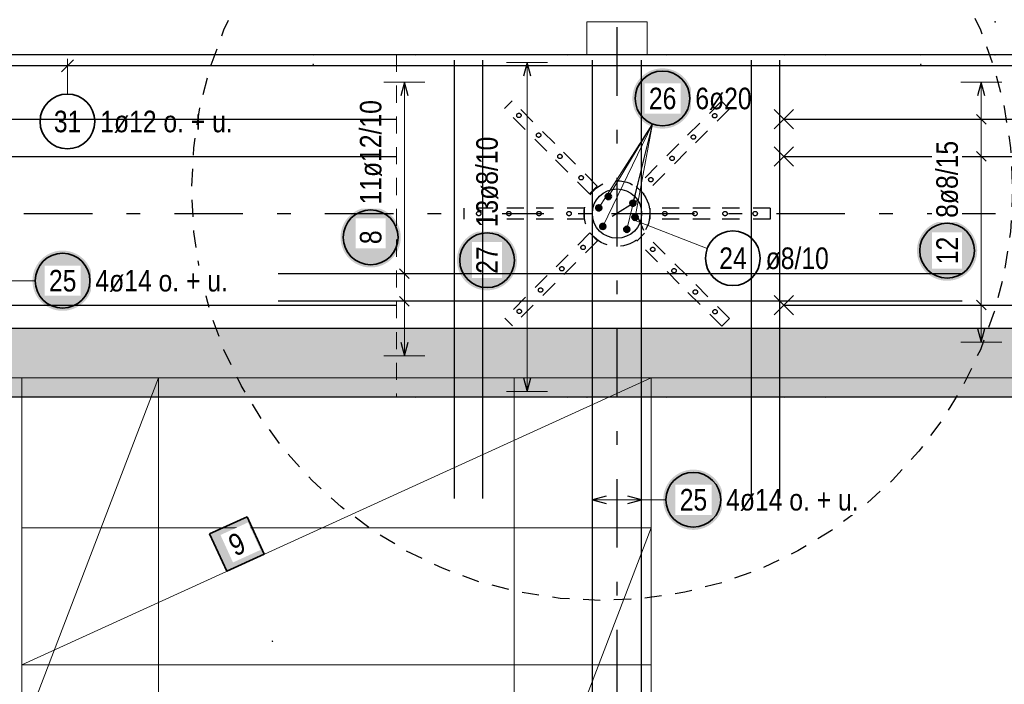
# Model space of a CAD drawing. Header units: millimetres. Extents: x -4 to 113, y -17 to 52.
# Tile 36 of 91: x 22.24 to 29.44, y 31.45 to 36.31. Entities that reach past the tile are written whole.
import ezdxf

# ---------------------------------------------------------------- set-up
doc = ezdxf.new("R2010")
doc.units = ezdxf.units.MM
doc.linetypes.add('DASHDOTX2', pattern=[2, 1, -0.5, 0, -0.5])
doc.linetypes.add('HIDDEN', pattern=[0.375, 0.25, -0.125])
for name, color, linetype, lineweight in [('Achsen', 7, 'Continuous', 20), ('Mattenbewehrung', 7, 'Continuous', 20), ('Schraffuren', 7, 'Continuous', 20), ('Stabstahl', 7, 'Continuous', 20)]:
    doc.layers.add(name, color=color, linetype=linetype, lineweight=lineweight)
doc.styles.add('Arial Narrow', font='ARIALN.TTF')

msp = doc.modelspace()

# ---------------------------------------------------------------- hatches: boundary and pattern name
at = {"lineweight": 25, "true_color": 0xffffff}
for points in [[(25.027095, 34.716587), (25.026961, 34.724265), (25.026559, 34.731934), (25.025889, 34.739584), (25.024954, 34.747205), (25.023752, 34.75479), (25.022287, 34.762328), (25.02056, 34.76981), (25.018572, 34.777228), (25.016327, 34.784571), (25.013827, 34.791832), (25.011075, 34.799001), (25.008075, 34.806069), (25.004829, 34.813029), (25.001343, 34.819871), (24.99762, 34.826587), (24.993665, 34.83317), (24.989483, 34.83961), (24.985078, 34.8459), (24.980457, 34.852033), (24.975624, 34.858001), (24.970586, 34.863796), (24.965349, 34.869412), (24.959919, 34.874842), (24.954303, 34.880079), (24.948508, 34.885117), (24.94254, 34.88995), (24.936407, 34.894571), (24.930117, 34.898976), (24.923677, 34.903158), (24.917095, 34.907113), (24.910378, 34.910836), (24.903536, 34.914322), (24.896577, 34.917567), (24.889508, 34.920568), (24.882339, 34.92332), (24.875078, 34.92582), (24.867735, 34.928065), (24.860317, 34.930052), (24.852835, 34.93178), (24.845297, 34.933245), (24.837713, 34.934446), (24.830091, 34.935382), (24.822441, 34.936051), (24.814772, 34.936453), (24.807095, 34.936587), (24.799417, 34.936453), (24.791748, 34.936051), (24.784098, 34.935382), (24.776477, 34.934446), (24.768892, 34.933245), (24.761354, 34.93178), (24.753872, 34.930052), (24.746454, 34.928065), (24.739111, 34.92582), (24.73185, 34.92332), (24.724681, 34.920568), (24.717613, 34.917567), (24.710653, 34.914322), (24.703811, 34.910836), (24.697095, 34.907113), (24.690512, 34.903158), (24.684072, 34.898976), (24.677782, 34.894571), (24.671649, 34.88995), (24.665681, 34.885117), (24.659886, 34.880079), (24.65427, 34.874842), (24.64884, 34.869412), (24.643603, 34.863796), (24.638565, 34.858001), (24.633732, 34.852033), (24.629111, 34.8459), (24.624706, 34.83961), (24.620524, 34.83317), (24.616569, 34.826587), (24.612846, 34.819871), (24.60936, 34.813029), (24.606115, 34.806069), (24.603114, 34.799001), (24.600362, 34.791832), (24.597862, 34.784571), (24.595617, 34.777228), (24.59363, 34.76981), (24.591902, 34.762328), (24.590437, 34.75479), (24.589236, 34.747205), (24.5883, 34.739584), (24.587631, 34.731934), (24.587229, 34.724265), (24.587095, 34.716587), (24.587229, 34.708909), (24.587631, 34.701241), (24.5883, 34.693591), (24.589236, 34.685969), (24.590437, 34.678385), (24.591902, 34.670847), (24.59363, 34.663364), (24.595617, 34.655947), (24.597862, 34.648604), (24.600362, 34.641343), (24.603114, 34.634174), (24.606115, 34.627105), (24.60936, 34.620146), (24.612846, 34.613304), (24.616569, 34.606587), (24.620524, 34.600005), (24.624706, 34.593565), (24.629111, 34.587275), (24.633732, 34.581142), (24.638565, 34.575174), (24.643603, 34.569379), (24.64884, 34.563762), (24.65427, 34.558333), (24.659886, 34.553095), (24.665681, 34.548058), (24.671649, 34.543225), (24.677782, 34.538604), (24.684072, 34.534199), (24.690512, 34.530017), (24.697095, 34.526062), (24.703811, 34.522339), (24.710653, 34.518853), (24.717613, 34.515607), (24.724681, 34.512607), (24.73185, 34.509855), (24.739111, 34.507355), (24.746454, 34.50511), (24.753872, 34.503122), (24.761354, 34.501395), (24.768892, 34.49993), (24.776477, 34.498728), (24.784098, 34.497792), (24.791748, 34.497123), (24.799417, 34.496721), (24.807095, 34.496587), (24.814772, 34.496721), (24.822441, 34.497123), (24.830091, 34.497792), (24.837713, 34.498728), (24.845297, 34.49993), (24.852835, 34.501395), (24.860317, 34.503122), (24.867735, 34.50511), (24.875078, 34.507355), (24.882339, 34.509855), (24.889508, 34.512607), (24.896577, 34.515607), (24.903536, 34.518853), (24.910378, 34.522339), (24.917095, 34.526062), (24.923677, 34.530017), (24.930117, 34.534199), (24.936407, 34.538604), (24.94254, 34.543225), (24.948508, 34.548058), (24.954303, 34.553095), (24.959919, 34.558333), (24.965349, 34.563762), (24.970586, 34.569379), (24.975624, 34.575174), (24.980457, 34.581142), (24.985078, 34.587275), (24.989483, 34.593565), (24.993665, 34.600005), (24.99762, 34.606587), (25.001343, 34.613304), (25.004829, 34.620146), (25.008075, 34.627105), (25.011075, 34.634174), (25.013827, 34.641343), (25.016327, 34.648604), (25.018572, 34.655947), (25.02056, 34.663364), (25.022287, 34.670847), (25.023752, 34.678385), (25.024954, 34.685969), (25.025889, 34.693591), (25.026559, 34.701241)], [(29.240034, 34.619424), (29.2399, 34.627102), (29.239498, 34.63477), (29.238829, 34.64242), (29.237893, 34.650042), (29.236692, 34.657627), (29.235227, 34.665164), (29.233499, 34.672647), (29.231512, 34.680064), (29.229266, 34.687408), (29.226766, 34.694668), (29.224014, 34.701837), (29.221014, 34.708906), (29.217769, 34.715866), (29.214283, 34.722708), (29.21056, 34.729424), (29.206605, 34.736006), (29.202422, 34.742446), (29.198018, 34.748737), (29.193396, 34.754869), (29.188564, 34.760837), (29.183526, 34.766633), (29.178289, 34.772249), (29.172859, 34.777679), (29.167243, 34.782916), (29.161447, 34.787954), (29.15548, 34.792786), (29.149347, 34.797408), (29.143056, 34.801812), (29.136616, 34.805994), (29.130034, 34.809949), (29.123318, 34.813672), (29.116476, 34.817159), (29.109516, 34.820404), (29.102448, 34.823404), (29.095278, 34.826156), (29.088018, 34.828656), (29.080674, 34.830901), (29.073257, 34.832889), (29.065775, 34.834616), (29.058237, 34.836082), (29.050652, 34.837283), (29.04303, 34.838219), (29.03538, 34.838888), (29.027712, 34.83929), (29.020034, 34.839424), (29.012356, 34.83929), (29.004688, 34.838888), (28.997038, 34.838219), (28.989416, 34.837283), (28.981831, 34.836082), (28.974293, 34.834616), (28.966811, 34.832889), (28.959394, 34.830901), (28.95205, 34.828656), (28.94479, 34.826156), (28.937621, 34.823404), (28.930552, 34.820404), (28.923592, 34.817159), (28.91675, 34.813672), (28.910034, 34.809949), (28.903452, 34.805994), (28.897012, 34.801812), (28.890721, 34.797408), (28.884589, 34.792786), (28.878621, 34.787954), (28.872825, 34.782916), (28.867209, 34.777679), (28.861779, 34.772249), (28.856542, 34.766633), (28.851504, 34.760837), (28.846672, 34.754869), (28.84205, 34.748737), (28.837646, 34.742446), (28.833463, 34.736006), (28.829508, 34.729424), (28.825786, 34.722708), (28.822299, 34.715866), (28.819054, 34.708906), (28.816054, 34.701837), (28.813302, 34.694668), (28.810802, 34.687408), (28.808556, 34.680064), (28.806569, 34.672647), (28.804842, 34.665164), (28.803376, 34.657627), (28.802175, 34.650042), (28.801239, 34.64242), (28.80057, 34.63477), (28.800168, 34.627102), (28.800034, 34.619424), (28.800168, 34.611746), (28.80057, 34.604077), (28.801239, 34.596428), (28.802175, 34.588806), (28.803376, 34.581221), (28.804842, 34.573683), (28.806569, 34.566201), (28.808556, 34.558784), (28.810802, 34.55144), (28.813302, 34.544179), (28.816054, 34.53701), (28.819054, 34.529942), (28.822299, 34.522982), (28.825786, 34.51614), (28.829508, 34.509424), (28.833463, 34.502842), (28.837646, 34.496401), (28.84205, 34.490111), (28.846672, 34.483978), (28.851504, 34.478011), (28.856542, 34.472215), (28.861779, 34.466599), (28.867209, 34.461169), (28.872825, 34.455932), (28.878621, 34.450894), (28.884589, 34.446062), (28.890721, 34.44144), (28.897012, 34.437036), (28.903452, 34.432853), (28.910034, 34.428898), (28.91675, 34.425175), (28.923592, 34.421689), (28.930552, 34.418444), (28.937621, 34.415443), (28.94479, 34.412692), (28.95205, 34.410191), (28.959394, 34.407946), (28.966811, 34.405959), (28.974293, 34.404231), (28.981831, 34.402766), (28.989416, 34.401565), (28.997038, 34.400629), (29.004688, 34.39996), (29.012356, 34.399558), (29.020034, 34.399424), (29.027712, 34.399558), (29.03538, 34.39996), (29.04303, 34.400629), (29.050652, 34.401565), (29.058237, 34.402766), (29.065775, 34.404231), (29.073257, 34.405959), (29.080674, 34.407946), (29.088018, 34.410191), (29.095278, 34.412692), (29.102448, 34.415443), (29.109516, 34.418444), (29.116476, 34.421689), (29.123318, 34.425175), (29.130034, 34.428898), (29.136616, 34.432853), (29.143056, 34.437036), (29.149347, 34.44144), (29.15548, 34.446062), (29.161447, 34.450894), (29.167243, 34.455932), (29.172859, 34.461169), (29.178289, 34.466599), (29.183526, 34.472215), (29.188564, 34.478011), (29.193396, 34.483978), (29.198018, 34.490111), (29.202422, 34.496401), (29.206605, 34.502842), (29.21056, 34.509424), (29.214283, 34.51614), (29.217769, 34.522982), (29.221014, 34.529942), (29.224014, 34.53701), (29.226766, 34.544179), (29.229266, 34.55144), (29.231512, 34.558784), (29.233499, 34.566201), (29.235227, 34.573683), (29.236692, 34.581221), (29.237893, 34.588806), (29.238829, 34.596428), (29.239498, 34.604077)]]:
    msp.add_hatch(color=7, dxfattribs=at).paths.add_polyline_path(points)
at = {"layer": 'Mattenbewehrung', "lineweight": 35, "true_color": 0xffffff}
msp.add_hatch(color=7, dxfattribs=at).paths.add_polyline_path([(23.903351, 32.674546), (23.630344, 32.550178), (23.754712, 32.277171), (24.027719, 32.401539)])
at = {"layer": 'Schraffuren', "lineweight": 13, "true_color": 0xd7ffd7}
msp.add_hatch(color=254, dxfattribs=at).paths.add_polyline_path([(42.156532, 34.050195), (42.156532, 33.550196), (10.366532, 33.550196), (9.866532, 34.050196)])
at = {"layer": 'Stabstahl', "lineweight": 50, "true_color": 0xffffff}
msp.add_hatch(color=7, dxfattribs=at).paths.add_polyline_path([(27.160088, 35.730936), (27.159954, 35.738613), (27.159552, 35.746282), (27.158883, 35.753932), (27.157947, 35.761554), (27.156746, 35.769138), (27.155281, 35.776676), (27.153553, 35.784158), (27.151566, 35.791576), (27.149321, 35.798919), (27.14682, 35.80618), (27.144069, 35.813349), (27.141068, 35.820418), (27.137823, 35.827377), (27.134337, 35.834219), (27.130614, 35.840936), (27.126659, 35.847518), (27.122476, 35.853958), (27.118072, 35.860248), (27.11345, 35.866381), (27.108618, 35.872349), (27.10358, 35.878144), (27.098343, 35.88376), (27.092913, 35.88919), (27.087297, 35.894427), (27.081501, 35.899465), (27.075534, 35.904298), (27.069401, 35.908919), (27.063111, 35.913324), (27.05667, 35.917506), (27.050088, 35.921461), (27.043372, 35.925184), (27.03653, 35.92867), (27.02957, 35.931916), (27.022502, 35.934916), (27.015333, 35.937668), (27.008072, 35.940168), (27.000728, 35.942413), (26.993311, 35.944401), (26.985829, 35.946128), (26.978291, 35.947593), (26.970706, 35.948795), (26.963084, 35.94973), (26.955435, 35.9504), (26.947766, 35.950802), (26.940088, 35.950936), (26.93241, 35.950802), (26.924742, 35.9504), (26.917092, 35.94973), (26.90947, 35.948795), (26.901886, 35.947593), (26.894348, 35.946128), (26.886865, 35.944401), (26.879448, 35.942413), (26.872104, 35.940168), (26.864844, 35.937668), (26.857675, 35.934916), (26.850606, 35.931916), (26.843646, 35.92867), (26.836804, 35.925184), (26.830088, 35.921461), (26.823506, 35.917506), (26.817066, 35.913324), (26.810775, 35.908919), (26.804643, 35.904298), (26.798675, 35.899465), (26.792879, 35.894427), (26.787263, 35.88919), (26.781833, 35.88376), (26.776596, 35.878144), (26.771558, 35.872349), (26.766726, 35.866381), (26.762104, 35.860248), (26.7577, 35.853958), (26.753518, 35.847518), (26.749563, 35.840936), (26.74584, 35.834219), (26.742353, 35.827377), (26.739108, 35.820418), (26.736108, 35.813349), (26.733356, 35.80618), (26.730856, 35.798919), (26.728611, 35.791576), (26.726623, 35.784158), (26.724896, 35.776676), (26.72343, 35.769138), (26.722229, 35.761554), (26.721293, 35.753932), (26.720624, 35.746282), (26.720222, 35.738613), (26.720088, 35.730936), (26.720222, 35.723258), (26.720624, 35.715589), (26.721293, 35.707939), (26.722229, 35.700318), (26.72343, 35.692733), (26.724896, 35.685195), (26.726623, 35.677713), (26.728611, 35.670295), (26.730856, 35.662952), (26.733356, 35.655691), (26.736108, 35.648522), (26.739108, 35.641454), (26.742353, 35.634494), (26.74584, 35.627652), (26.749563, 35.620936), (26.753518, 35.614353), (26.7577, 35.607913), (26.762104, 35.601623), (26.766726, 35.59549), (26.771558, 35.589522), (26.776596, 35.583727), (26.781833, 35.578111), (26.787263, 35.572681), (26.792879, 35.567444), (26.798675, 35.562406), (26.804643, 35.557573), (26.810775, 35.552952), (26.817066, 35.548547), (26.823506, 35.544365), (26.830088, 35.54041), (26.836804, 35.536687), (26.843646, 35.533201), (26.850606, 35.529956), (26.857675, 35.526955), (26.864844, 35.524203), (26.872104, 35.521703), (26.879448, 35.519458), (26.886865, 35.517471), (26.894348, 35.515743), (26.901886, 35.514278), (26.90947, 35.513077), (26.917092, 35.512141), (26.924742, 35.511471), (26.93241, 35.51107), (26.940088, 35.510936), (26.947766, 35.51107), (26.955435, 35.511471), (26.963084, 35.512141), (26.970706, 35.513077), (26.978291, 35.514278), (26.985829, 35.515743), (26.993311, 35.517471), (27.000728, 35.519458), (27.008072, 35.521703), (27.015333, 35.524203), (27.022502, 35.526955), (27.02957, 35.529956), (27.03653, 35.533201), (27.043372, 35.536687), (27.050088, 35.54041), (27.05667, 35.544365), (27.063111, 35.548547), (27.069401, 35.552952), (27.075534, 35.557573), (27.081501, 35.562406), (27.087297, 35.567444), (27.092913, 35.572681), (27.098343, 35.578111), (27.10358, 35.583727), (27.108618, 35.589522), (27.11345, 35.59549), (27.118072, 35.601623), (27.122476, 35.607913), (27.126659, 35.614353), (27.130614, 35.620936), (27.134337, 35.627652), (27.137823, 35.634494), (27.141068, 35.641454), (27.144069, 35.648522), (27.14682, 35.655691), (27.149321, 35.662952), (27.151566, 35.670295), (27.153553, 35.677713), (27.155281, 35.685195), (27.156746, 35.692733), (27.157947, 35.700318), (27.158883, 35.707939), (27.159552, 35.715589)])
at = {"layer": 'Stabstahl', "lineweight": 25, "true_color": 0xffffff}
for points in [[(25.877658, 34.549753), (25.877524, 34.557431), (25.877122, 34.5651), (25.876453, 34.57275), (25.875517, 34.580372), (25.874315, 34.587956), (25.87285, 34.595494), (25.871123, 34.602976), (25.869135, 34.610394), (25.86689, 34.617737), (25.86439, 34.624998), (25.861638, 34.632167), (25.858638, 34.639236), (25.855392, 34.646195), (25.851906, 34.653037), (25.848183, 34.659753), (25.844228, 34.666336), (25.840046, 34.672776), (25.835641, 34.679066), (25.83102, 34.685199), (25.826188, 34.691167), (25.82115, 34.696962), (25.815913, 34.702578), (25.810483, 34.708008), (25.804866, 34.713245), (25.799071, 34.718283), (25.793103, 34.723116), (25.786971, 34.727737), (25.78068, 34.732142), (25.77424, 34.736324), (25.767658, 34.740279), (25.760942, 34.744002), (25.754099, 34.747488), (25.74714, 34.750733), (25.740071, 34.753734), (25.732902, 34.756486), (25.725641, 34.758986), (25.718298, 34.761231), (25.710881, 34.763219), (25.703398, 34.764946), (25.69586, 34.766411), (25.688276, 34.767612), (25.680654, 34.768548), (25.673004, 34.769218), (25.665336, 34.769619), (25.657658, 34.769753), (25.64998, 34.769619), (25.642311, 34.769218), (25.634661, 34.768548), (25.62704, 34.767612), (25.619455, 34.766411), (25.611917, 34.764946), (25.604435, 34.763219), (25.597018, 34.761231), (25.589674, 34.758986), (25.582413, 34.756486), (25.575244, 34.753734), (25.568176, 34.750733), (25.561216, 34.747488), (25.554374, 34.744002), (25.547658, 34.740279), (25.541076, 34.736324), (25.534635, 34.732142), (25.528345, 34.727737), (25.522212, 34.723116), (25.516244, 34.718283), (25.510449, 34.713245), (25.504833, 34.708008), (25.499403, 34.702578), (25.494166, 34.696962), (25.489128, 34.691167), (25.484295, 34.685199), (25.479674, 34.679066), (25.475269, 34.672776), (25.471087, 34.666336), (25.467132, 34.659753), (25.463409, 34.653037), (25.459923, 34.646195), (25.456678, 34.639236), (25.453677, 34.632167), (25.450925, 34.624998), (25.448425, 34.617737), (25.44618, 34.610394), (25.444193, 34.602976), (25.442465, 34.595494), (25.441, 34.587956), (25.439799, 34.580372), (25.438863, 34.57275), (25.438194, 34.5651), (25.437792, 34.557431), (25.437658, 34.549753), (25.437792, 34.542076), (25.438194, 34.534407), (25.438863, 34.526757), (25.439799, 34.519135), (25.441, 34.511551), (25.442465, 34.504013), (25.444193, 34.496531), (25.44618, 34.489113), (25.448425, 34.48177), (25.450925, 34.474509), (25.453677, 34.46734), (25.456678, 34.460271), (25.459923, 34.453312), (25.463409, 34.44647), (25.467132, 34.439753), (25.471087, 34.433171), (25.475269, 34.426731), (25.479674, 34.420441), (25.484295, 34.414308), (25.489128, 34.40834), (25.494166, 34.402545), (25.499403, 34.396929), (25.504833, 34.391499), (25.510449, 34.386262), (25.516244, 34.381224), (25.522212, 34.376391), (25.528345, 34.37177), (25.534635, 34.367365), (25.541076, 34.363183), (25.547658, 34.359228), (25.554374, 34.355505), (25.561216, 34.352019), (25.568176, 34.348773), (25.575244, 34.345773), (25.582413, 34.343021), (25.589674, 34.340521), (25.597018, 34.338276), (25.604435, 34.336288), (25.611917, 34.334561), (25.619455, 34.333096), (25.62704, 34.331894), (25.634661, 34.330959), (25.642311, 34.330289), (25.64998, 34.329887), (25.657658, 34.329753), (25.665336, 34.329887), (25.673004, 34.330289), (25.680654, 34.330959), (25.688276, 34.331894), (25.69586, 34.333096), (25.703398, 34.334561), (25.710881, 34.336288), (25.718298, 34.338276), (25.725641, 34.340521), (25.732902, 34.343021), (25.740071, 34.345773), (25.74714, 34.348773), (25.754099, 34.352019), (25.760942, 34.355505), (25.767658, 34.359228), (25.77424, 34.363183), (25.78068, 34.367365), (25.786971, 34.37177), (25.793103, 34.376391), (25.799071, 34.381224), (25.804866, 34.386262), (25.810483, 34.391499), (25.815913, 34.396929), (25.82115, 34.402545), (25.826188, 34.40834), (25.83102, 34.414308), (25.835641, 34.420441), (25.840046, 34.426731), (25.844228, 34.433171), (25.848183, 34.439753), (25.851906, 34.44647), (25.855392, 34.453312), (25.858638, 34.460271), (25.861638, 34.46734), (25.86439, 34.474509), (25.86689, 34.48177), (25.869135, 34.489113), (25.871123, 34.496531), (25.87285, 34.504013), (25.874315, 34.511551), (25.875517, 34.519135), (25.876453, 34.526757), (25.877122, 34.534407)], [(22.775278, 34.4), (22.775144, 34.407678), (22.774742, 34.415346), (22.774073, 34.422996), (22.773137, 34.430618), (22.771936, 34.438203), (22.770471, 34.445741), (22.768743, 34.453223), (22.766756, 34.46064), (22.764511, 34.467984), (22.76201, 34.475244), (22.759259, 34.482413), (22.756258, 34.489482), (22.753013, 34.496442), (22.749527, 34.503284), (22.745804, 34.51), (22.741849, 34.516582), (22.737666, 34.523022), (22.733262, 34.529313), (22.72864, 34.535446), (22.723808, 34.541413), (22.71877, 34.547209), (22.713533, 34.552825), (22.708103, 34.558255), (22.702487, 34.563492), (22.696691, 34.56853), (22.690724, 34.573362), (22.684591, 34.577984), (22.678301, 34.582388), (22.67186, 34.586571), (22.665278, 34.590526), (22.658562, 34.594248), (22.65172, 34.597735), (22.64476, 34.60098), (22.637692, 34.60398), (22.630523, 34.606732), (22.623262, 34.609232), (22.615918, 34.611478), (22.608501, 34.613465), (22.601019, 34.615192), (22.593481, 34.616658), (22.585896, 34.617859), (22.578274, 34.618795), (22.570624, 34.619464), (22.562956, 34.619866), (22.555278, 34.62), (22.5476, 34.619866), (22.539932, 34.619464), (22.532282, 34.618795), (22.52466, 34.617859), (22.517075, 34.616658), (22.509537, 34.615192), (22.502055, 34.613465), (22.494638, 34.611478), (22.487294, 34.609232), (22.480034, 34.606732), (22.472865, 34.60398), (22.465796, 34.60098), (22.458836, 34.597735), (22.451994, 34.594248), (22.445278, 34.590526), (22.438696, 34.586571), (22.432256, 34.582388), (22.425965, 34.577984), (22.419833, 34.573362), (22.413865, 34.56853), (22.408069, 34.563492), (22.402453, 34.558255), (22.397023, 34.552825), (22.391786, 34.547209), (22.386748, 34.541413), (22.381916, 34.535446), (22.377294, 34.529313), (22.37289, 34.523022), (22.368707, 34.516582), (22.364752, 34.51), (22.36103, 34.503284), (22.357543, 34.496442), (22.354298, 34.489482), (22.351298, 34.482413), (22.348546, 34.475244), (22.346046, 34.467984), (22.3438, 34.46064), (22.341813, 34.453223), (22.340086, 34.445741), (22.33862, 34.438203), (22.337419, 34.430618), (22.336483, 34.422996), (22.335814, 34.415346), (22.335412, 34.407678), (22.335278, 34.4), (22.335412, 34.392322), (22.335814, 34.384654), (22.336483, 34.377004), (22.337419, 34.369382), (22.33862, 34.361797), (22.340086, 34.354259), (22.341813, 34.346777), (22.3438, 34.33936), (22.346046, 34.332016), (22.348546, 34.324756), (22.351298, 34.317587), (22.354298, 34.310518), (22.357543, 34.303558), (22.36103, 34.296716), (22.364752, 34.29), (22.368707, 34.283418), (22.37289, 34.276978), (22.377294, 34.270687), (22.381916, 34.264554), (22.386748, 34.258587), (22.391786, 34.252791), (22.397023, 34.247175), (22.402453, 34.241745), (22.408069, 34.236508), (22.413865, 34.23147), (22.419833, 34.226638), (22.425965, 34.222016), (22.432256, 34.217612), (22.438696, 34.213429), (22.445278, 34.209474), (22.451994, 34.205752), (22.458836, 34.202265), (22.465796, 34.19902), (22.472865, 34.19602), (22.480034, 34.193268), (22.487294, 34.190768), (22.494638, 34.188522), (22.502055, 34.186535), (22.509537, 34.184808), (22.517075, 34.183342), (22.52466, 34.182141), (22.532282, 34.181205), (22.539932, 34.180536), (22.5476, 34.180134), (22.555278, 34.18), (22.562956, 34.180134), (22.570624, 34.180536), (22.578274, 34.181205), (22.585896, 34.182141), (22.593481, 34.183342), (22.601019, 34.184808), (22.608501, 34.186535), (22.615918, 34.188522), (22.623262, 34.190768), (22.630523, 34.193268), (22.637692, 34.19602), (22.64476, 34.19902), (22.65172, 34.202265), (22.658562, 34.205752), (22.665278, 34.209474), (22.67186, 34.213429), (22.678301, 34.217612), (22.684591, 34.222016), (22.690724, 34.226638), (22.696691, 34.23147), (22.702487, 34.236508), (22.708103, 34.241745), (22.713533, 34.247175), (22.71877, 34.252791), (22.723808, 34.258587), (22.72864, 34.264554), (22.733262, 34.270687), (22.737666, 34.276978), (22.741849, 34.283418), (22.745804, 34.29), (22.749527, 34.296716), (22.753013, 34.303558), (22.756258, 34.310518), (22.759259, 34.317587), (22.76201, 34.324756), (22.764511, 34.332016), (22.766756, 34.33936), (22.768743, 34.346777), (22.770471, 34.354259), (22.771936, 34.361797), (22.773137, 34.369382), (22.774073, 34.377004), (22.774742, 34.384654)], [(27.385289, 32.8), (27.385155, 32.807678), (27.384753, 32.815346), (27.384084, 32.822996), (27.383148, 32.830618), (27.381947, 32.838203), (27.380481, 32.845741), (27.378754, 32.853223), (27.376767, 32.86064), (27.374521, 32.867984), (27.372021, 32.875244), (27.369269, 32.882413), (27.366269, 32.889482), (27.363024, 32.896442), (27.359537, 32.903284), (27.355815, 32.91), (27.35186, 32.916582), (27.347677, 32.923022), (27.343273, 32.929313), (27.338651, 32.935446), (27.333819, 32.941413), (27.328781, 32.947209), (27.323544, 32.952825), (27.318114, 32.958255), (27.312498, 32.963492), (27.306702, 32.96853), (27.300734, 32.973362), (27.294602, 32.977984), (27.288311, 32.982388), (27.281871, 32.986571), (27.275289, 32.990526), (27.268573, 32.994248), (27.261731, 32.997735), (27.254771, 33.00098), (27.247702, 33.00398), (27.240533, 33.006732), (27.233273, 33.009232), (27.225929, 33.011478), (27.218512, 33.013465), (27.21103, 33.015192), (27.203492, 33.016658), (27.195907, 33.017859), (27.188285, 33.018795), (27.180635, 33.019464), (27.172967, 33.019866), (27.165289, 33.02), (27.157611, 33.019866), (27.149943, 33.019464), (27.142293, 33.018795), (27.134671, 33.017859), (27.127086, 33.016658), (27.119548, 33.015192), (27.112066, 33.013465), (27.104649, 33.011478), (27.097305, 33.009232), (27.090045, 33.006732), (27.082876, 33.00398), (27.075807, 33.00098), (27.068847, 32.997735), (27.062005, 32.994248), (27.055289, 32.990526), (27.048707, 32.986571), (27.042267, 32.982388), (27.035976, 32.977984), (27.029843, 32.973362), (27.023876, 32.96853), (27.01808, 32.963492), (27.012464, 32.958255), (27.007034, 32.952825), (27.001797, 32.947209), (26.996759, 32.941413), (26.991927, 32.935446), (26.987305, 32.929313), (26.982901, 32.923022), (26.978718, 32.916582), (26.974763, 32.91), (26.971041, 32.903284), (26.967554, 32.896442), (26.964309, 32.889482), (26.961309, 32.882413), (26.958557, 32.875244), (26.956057, 32.867984), (26.953811, 32.86064), (26.951824, 32.853223), (26.950097, 32.845741), (26.948631, 32.838203), (26.94743, 32.830618), (26.946494, 32.822996), (26.945825, 32.815346), (26.945423, 32.807678), (26.945289, 32.8), (26.945423, 32.792322), (26.945825, 32.784654), (26.946494, 32.777004), (26.94743, 32.769382), (26.948631, 32.761797), (26.950097, 32.754259), (26.951824, 32.746777), (26.953811, 32.73936), (26.956057, 32.732016), (26.958557, 32.724756), (26.961309, 32.717587), (26.964309, 32.710518), (26.967554, 32.703558), (26.971041, 32.696716), (26.974763, 32.69), (26.978718, 32.683418), (26.982901, 32.676978), (26.987305, 32.670687), (26.991927, 32.664554), (26.996759, 32.658587), (27.001797, 32.652791), (27.007034, 32.647175), (27.012464, 32.641745), (27.01808, 32.636508), (27.023876, 32.63147), (27.029843, 32.626638), (27.035976, 32.622016), (27.042267, 32.617612), (27.048707, 32.613429), (27.055289, 32.609474), (27.062005, 32.605752), (27.068847, 32.602265), (27.075807, 32.59902), (27.082876, 32.59602), (27.090045, 32.593268), (27.097305, 32.590768), (27.104649, 32.588522), (27.112066, 32.586535), (27.119548, 32.584808), (27.127086, 32.583342), (27.134671, 32.582141), (27.142293, 32.581205), (27.149943, 32.580536), (27.157611, 32.580134), (27.165289, 32.58), (27.172967, 32.580134), (27.180635, 32.580536), (27.188285, 32.581205), (27.195907, 32.582141), (27.203492, 32.583342), (27.21103, 32.584808), (27.218512, 32.586535), (27.225929, 32.588522), (27.233273, 32.590768), (27.240533, 32.593268), (27.247702, 32.59602), (27.254771, 32.59902), (27.261731, 32.602265), (27.268573, 32.605752), (27.275289, 32.609474), (27.281871, 32.613429), (27.288311, 32.617612), (27.294602, 32.622016), (27.300734, 32.626638), (27.306702, 32.63147), (27.312498, 32.636508), (27.318114, 32.641745), (27.323544, 32.647175), (27.328781, 32.652791), (27.333819, 32.658587), (27.338651, 32.664554), (27.343273, 32.670687), (27.347677, 32.676978), (27.35186, 32.683418), (27.355815, 32.69), (27.359537, 32.696716), (27.363024, 32.703558), (27.366269, 32.710518), (27.369269, 32.717587), (27.372021, 32.724756), (27.374521, 32.732016), (27.376767, 32.73936), (27.378754, 32.746777), (27.380481, 32.754259), (27.381947, 32.761797), (27.383148, 32.769382), (27.384084, 32.777004), (27.384753, 32.784654)]]:
    msp.add_hatch(color=7, dxfattribs=at).paths.add_polyline_path(points)

# ---------------------------------------------------------------- linework, layer by layer
at = {"color": 7, "linetype": 'Continuous', "lineweight": 18}
for p, q in [((26.827358, 36.290203), (26.387358, 36.290203)), ((26.387358, 36.290203), (26.387358, 36.050203)), ((26.827358, 36.290203), (26.827358, 36.050203))]:
    msp.add_line(p, q, dxfattribs=at)
at = {"color": 3, "linetype": 'Continuous', "lineweight": 25}
for p, q in [((47.052818, 36.050203), (9.10653, 36.050203)), ((42.156532, 34.050195), (9.866532, 34.050183)), ((42.156532, 33.550196), (10.366532, 33.550196))]:
    msp.add_line(p, q, dxfattribs=at)
at = {"color": 9, "linetype": 'HIDDEN', "lineweight": 0, "ltscale": 0.5}
msp.add_line((24.994907, 36.050203), (24.994907, 33.550196), dxfattribs=at)
at = {"color": 5, "linetype": 'Continuous', "lineweight": 18, "ltscale": 0.5}
for p, q in [((25.204062, 35.850201), (24.904062, 35.850201)), ((25.054062, 33.850196), (25.054062, 35.850201)), ((29.420034, 35.850203), (29.120034, 35.850203)), ((29.270034, 35.850203), (29.270034, 33.950197)), ((29.420034, 35.578774), (29.120034, 35.578774)), ((29.420034, 35.307344), (29.120034, 35.307344)), ((24.904062, 34.450197), (25.204062, 34.450197)), ((24.904062, 34.250197), (25.204062, 34.250197)), ((29.420034, 34.221627), (29.120034, 34.221627)), ((29.120034, 33.950197), (29.420034, 33.950197)), ((24.904062, 33.850196), (25.204062, 33.850196))]:
    msp.add_line(p, q, dxfattribs=at)
at = {"color": 3, "linetype": 'Continuous', "lineweight": 25, "ltscale": 0.5}
for p, q in [((25.054062, 35.850201), (25.027267, 35.750201)), ((25.080857, 35.750201), (25.054062, 35.850201)), ((29.270034, 35.850203), (29.243239, 35.750203)), ((29.296829, 35.750203), (29.270034, 35.850203)), ((27.898069, 35.508063), (27.756647, 35.649484)), ((27.898069, 35.649484), (27.756647, 35.508063)), ((27.827358, 35.578774), (33.914941, 35.578774)), ((29.305389, 35.543418), (29.234679, 35.614129)), ((27.898069, 35.236633), (27.756647, 35.378055)), ((27.898069, 35.378055), (27.756647, 35.236633)), ((29.305389, 35.271989), (29.234679, 35.342699)), ((27.827358, 35.307344), (33.914941, 35.307344)), ((25.018707, 34.485553), (25.089418, 34.414842)), ((25.018707, 34.285552), (25.089418, 34.214841)), ((27.898069, 34.150916), (27.756647, 34.292337)), ((27.898069, 34.292337), (27.756647, 34.150916)), ((29.305389, 34.186271), (29.234679, 34.256982)), ((18.907324, 34.221627), (24.994907, 34.221627)), ((29.130625, 34.250197), (24.130625, 34.250197)), ((27.827358, 34.221627), (33.914941, 34.221627)), ((29.243239, 34.050197), (29.270034, 33.950197)), ((29.270034, 33.950197), (29.296829, 34.050197)), ((25.027267, 33.950196), (25.054062, 33.850196)), ((25.054062, 33.850196), (25.080857, 33.950196))]:
    msp.add_line(p, q, dxfattribs=at)
at = {"color": 3, "linetype": 'HIDDEN', "lineweight": 25, "ltscale": 0.5}
for p, q in [((25.840854, 35.713268), (25.784286, 35.6567)), ((26.151981, 35.402142), (25.840854, 35.713268)), ((26.40654, 35.034446), (26.095413, 35.345573)), ((26.463108, 35.091015), (26.151981, 35.402142)), ((27.059906, 35.399313), (26.74878, 35.088186)), ((27.116475, 35.342745), (26.805348, 35.031618)), ((26.463108, 35.091015), (26.40654, 35.034446)), ((26.805348, 35.031618), (26.74878, 35.088186)), ((25.487358, 34.930196), (25.487358, 34.850196)), ((26.367358, 34.930196), (25.927358, 34.930196)), ((26.367358, 34.930196), (26.367358, 34.850196)), ((27.287358, 34.930196), (26.847358, 34.930196)), ((26.847358, 34.930196), (26.847358, 34.850196)), ((27.727358, 34.930196), (27.287358, 34.930196)), ((27.727358, 34.930196), (27.727358, 34.850196)), ((26.367358, 34.850196), (25.927358, 34.850196)), ((27.287358, 34.850196), (26.847358, 34.850196)), ((27.727358, 34.850196), (27.287358, 34.850196)), ((26.409368, 34.748775), (26.098241, 34.437648)), ((26.465937, 34.692206), (26.15481, 34.381079)), ((26.465937, 34.692206), (26.409368, 34.748775)), ((26.808176, 34.745946), (26.751608, 34.689378)), ((27.062735, 34.378251), (26.751608, 34.689378)), ((27.119303, 34.434819), (26.808176, 34.745946)), ((26.098241, 34.437648), (25.787114, 34.126521)), ((27.43043, 34.123692), (27.119303, 34.434819)), ((26.15481, 34.381079), (25.843683, 34.069952)), ((27.373862, 34.067124), (27.062735, 34.378251)), ((25.843683, 34.069952), (25.787114, 34.126521)), ((27.43043, 34.123692), (27.373862, 34.067124))]:
    msp.add_line(p, q, dxfattribs=at)
at = {"color": 9, "linetype": 'Continuous', "lineweight": 0}
for centre in [(25.130625, 36.050203), (28.130625, 36.050203), (25.130625, 33.550196), (26.387358, 33.550196), (28.130625, 33.550196)]:
    msp.add_circle(centre, 0.00222, dxfattribs=at)
at = {"color": 3, "linetype": 'HIDDEN', "lineweight": 25, "ltscale": 0.5}
for centre, radius in [((25.890352, 35.607202), 0.016), ((26.034602, 35.462953), 0.016), ((27.165973, 35.448811), 0.016), ((26.190165, 35.307389), 0.016), ((27.010409, 35.293247), 0.016), ((26.345729, 35.151826), 0.016), ((26.607358, 34.890196), 0.24), ((26.854846, 35.137684), 0.016), ((26.037358, 34.890196), 0.016), ((26.257358, 34.890196), 0.016), ((26.957358, 34.890196), 0.016), ((27.177358, 34.890196), 0.016), ((27.397358, 34.890196), 0.016), ((27.617358, 34.890196), 0.016), ((26.359871, 34.642709), 0.016), ((26.868988, 34.628567), 0.016), ((26.204307, 34.487145), 0.016), ((27.024551, 34.473003), 0.016), ((26.048744, 34.331582), 0.016), ((27.180115, 34.31744), 0.016), ((25.89318, 34.176018), 0.016), ((27.324364, 34.17319), 0.016)]:
    msp.add_circle(centre, radius, dxfattribs=at)
at = {"color": 2, "linetype": 'Continuous', "lineweight": 35, "ltscale": 0.5}
for centre in [(24.807095, 34.716587), (29.020034, 34.619424)]:
    msp.add_circle(centre, 0.2, dxfattribs=at)
at = {"layer": 'Achsen', "color": 3, "linetype": 'DASHDOTX2', "lineweight": 25, "ltscale": 0.5}
for p, q in [((26.607324, 39.55094), (26.607324, -0.69339)), ((3.573324, 34.890196), (49.410516, 34.890196))]:
    msp.add_line(p, q, dxfattribs=at)
at = {"layer": 'Mattenbewehrung', "color": 7, "linetype": 'Continuous', "lineweight": 18, "ltscale": 0.5}
for p, q in [((23.256532, 33.690194), (18.656536, 33.690194)), ((18.656536, 21.690203), (23.256532, 33.690194)), ((26.856531, 33.690196), (22.256532, 33.690196)), ((22.256532, 33.690196), (22.256532, 31.59468)), ((26.856531, 33.690196), (22.256532, 31.59468)), ((23.256532, 21.690203), (23.256532, 33.690194)), ((25.856534, 33.690194), (25.856534, 21.690204)), ((30.456531, 33.690194), (25.856534, 33.690194)), ((25.856534, 33.690194), (25.856534, 33.690194)), ((26.856531, 31.59468), (26.856531, 33.690196)), ((26.856529, 32.594671), (22.256532, 32.594671)), ((22.256532, 32.594671), (22.256532, 20.59468)), ((26.856529, 32.594671), (22.256532, 20.59468)), ((26.856529, 20.59468), (26.856529, 32.594671)), ((22.256532, 31.59468), (26.856531, 31.59468)), ((26.856531, 31.59468), (26.856531, 31.59468))]:
    msp.add_line(p, q, dxfattribs=at)
at = {"layer": 'Mattenbewehrung', "color": 2, "linetype": 'Continuous', "lineweight": 35, "ltscale": 0.5}
for p, q in [((23.903351, 32.674546), (23.630344, 32.550178)), ((24.027719, 32.401539), (23.903351, 32.674546)), ((23.630344, 32.550178), (23.754712, 32.277171)), ((23.754712, 32.277171), (24.027719, 32.401539))]:
    msp.add_line(p, q, dxfattribs=at)
at = {"layer": 'Mattenbewehrung', "color": 3, "linetype": 'HIDDEN', "lineweight": 25, "ltscale": 0.5}
msp.add_circle((26.49907, 35.06381), 3, dxfattribs=at)
at = {"layer": 'Mattenbewehrung', "color": 9, "linetype": 'Continuous', "lineweight": 0}
for centre in [(29.371364, 36.290203), (27.827358, 36.050203), (29.371364, 36.050203), (27.827358, 33.550196), (24.08904, 31.766278)]:
    msp.add_circle(centre, 0.00222, dxfattribs=at)
at = {"layer": 'Schraffuren', "color": 3, "linetype": 'Continuous', "lineweight": 25, "ltscale": 0.5}
msp.add_line((25.420179, 32.810203), (25.420179, 36.010203), dxfattribs=at)
at = {"layer": 'Schraffuren', "color": 9, "linetype": 'Continuous', "lineweight": 0}
for centre in [(24.387358, 36.050203), (24.387358, 35.980203), (26.246437, 36.050203), (26.968279, 36.050203), (28.827358, 36.050203), (28.827358, 35.980203), (26.246437, 33.550196), (26.968279, 33.550196)]:
    msp.add_circle(centre, 0.00222, dxfattribs=at)
at = {"layer": 'Stabstahl', "color": 3, "linetype": 'Continuous', "lineweight": 25, "ltscale": 0.5}
for p, q in [((22.635194, 36.014397), (22.546806, 35.926009)), ((25.95, 35.994203), (25.923205, 35.894203)), ((25.976795, 35.894203), (25.95, 35.994203)), ((26.427358, 30.438203), (26.427358, 36.010203)), ((26.787358, 30.438203), (26.787358, 36.010203)), ((28.56653, 35.970203), (9.16653, 35.970203)), ((47.36653, 35.970203), (27.36653, 35.970203)), ((26.76031, 34.985132), (26.57339, 34.869112)), ((26.567378, 34.890196), (26.787378, 34.890196)), ((26.749992, 34.882619), (26.800705, 34.768368)), ((25.923205, 33.690198), (25.95, 33.590198)), ((25.95, 33.590198), (25.976795, 33.690198)), ((26.527358, 32.826795), (26.427358, 32.8)), ((26.787358, 32.8), (26.687358, 32.826795)), ((26.427358, 32.8), (26.527358, 32.773205)), ((26.687358, 32.773205), (26.787358, 32.8))]:
    msp.add_line(p, q, dxfattribs=at)
at = {"layer": 'Stabstahl', "color": 5, "linetype": 'Continuous', "lineweight": 18, "ltscale": 0.5}
for p, q in [((22.591, 35.76287), (22.591, 36.020203)), ((26.1, 35.994203), (25.8, 35.994203)), ((25.95, 35.994203), (25.95, 33.590198)), ((26.47422, 34.93201), (26.867162, 35.544705)), ((26.503302, 34.796505), (26.867162, 35.544705)), ((26.544342, 35.014755), (26.867162, 35.544705)), ((26.678979, 34.774935), (26.867162, 35.544705)), ((26.723857, 34.965669), (26.867162, 35.544705)), ((26.739284, 34.86329), (26.867162, 35.544705)), ((27.26753, 34.635927), (26.72869, 34.843465)), ((22.355278, 34.4), (22.187417, 34.4)), ((25.8, 33.590198), (26.1, 33.590198)), ((26.427358, 32.95), (26.427358, 32.65)), ((26.787358, 32.65), (26.787358, 32.95)), ((26.427358, 32.8), (26.787358, 32.8)), ((26.965289, 32.8), (26.787358, 32.8))]:
    msp.add_line(p, q, dxfattribs=at)
at = {"layer": 'Stabstahl', "color": 2, "linetype": 'Continuous', "lineweight": 35, "ltscale": 0.5}
for centre in [(26.940088, 35.730936), (22.591, 35.56287), (27.454166, 34.564043), (25.657658, 34.549753), (22.555278, 34.4), (27.165289, 32.8)]:
    msp.add_circle(centre, 0.2, dxfattribs=at)
at = {"layer": 'Stabstahl', "color": 3, "linetype": 'Continuous', "lineweight": 25, "ltscale": 0.5}
msp.add_circle((26.607358, 34.890196), 0.18002, dxfattribs=at)
at = {"layer": 'Stabstahl', "color": 4, "linetype": 'Continuous', "lineweight": 50, "ltscale": 0.5}
for centre, radius in [((26.544342, 35.014755), 0.02), ((26.544342, 35.014755), 0.02), ((26.544342, 35.014755), 0.018), ((26.544342, 35.014755), 0.014), ((26.544342, 35.014755), 0.01), ((26.544342, 35.014755), 0.006), ((26.544342, 35.014755), 0.002), ((26.723857, 34.965669), 0.02), ((26.723857, 34.965669), 0.02), ((26.723857, 34.965669), 0.018), ((26.723857, 34.965669), 0.014), ((26.723857, 34.965669), 0.01), ((26.47422, 34.93201), 0.02), ((26.47422, 34.93201), 0.02), ((26.47422, 34.93201), 0.018), ((26.47422, 34.93201), 0.014), ((26.47422, 34.93201), 0.01), ((26.47422, 34.93201), 0.006), ((26.47422, 34.93201), 0.002), ((26.723857, 34.965669), 0.006), ((26.723857, 34.965669), 0.002), ((26.739284, 34.86329), 0.02), ((26.739284, 34.86329), 0.02), ((26.739284, 34.86329), 0.018), ((26.739284, 34.86329), 0.014), ((26.739284, 34.86329), 0.01), ((26.739284, 34.86329), 0.006), ((26.739284, 34.86329), 0.002), ((26.503302, 34.796505), 0.02), ((26.503302, 34.796505), 0.02), ((26.503302, 34.796505), 0.018), ((26.503302, 34.796505), 0.014), ((26.503302, 34.796505), 0.01), ((26.503302, 34.796505), 0.006), ((26.503302, 34.796505), 0.002), ((26.678979, 34.774935), 0.02), ((26.678979, 34.774935), 0.02), ((26.678979, 34.774935), 0.018), ((26.678979, 34.774935), 0.014), ((26.678979, 34.774935), 0.01), ((26.678979, 34.774935), 0.006), ((26.678979, 34.774935), 0.002)]:
    msp.add_circle(centre, radius, dxfattribs=at)

# ---------------------------------------------------------------- texts
at = {"layer": 'Stabstahl', "color": 2, "lineweight": 35, "char_height": 0.1575, "attachment_point": 1, "line_spacing_factor": 0.9, "style": 'Arial Narrow'}
for s, insert in [('31', (22.491775, 35.64162)), ('1ø12 o. + u.', (22.831, 35.64162)), ('24', (27.354941, 34.642793)), ('ø8/10', (27.694166, 34.642793))]:
    msp.add_mtext(s, dxfattribs=dict(at, insert=insert))

# ---------------------------------------------------------------- next in the draw order: texts
at = {"color": 2, "lineweight": 35, "char_height": 0.1575, "attachment_point": 1, "rotation": 90, "line_spacing_factor": 0.9, "style": 'Arial Narrow', "bg_fill": 3, "box_fill_scale": 1.2, "bg_fill_color": 256, "bg_fill_true_color": 13158600, "bg_fill_transparency": 0}
for s, insert in [('11ø12/10', (24.728345, 34.956587)), ('8ø8/15', (28.941284, 34.859424)), ('8', (24.728345, 34.666975)), ('12', (28.941284, 34.520199))]:
    msp.add_mtext(s, dxfattribs=dict(at, insert=insert))
at = {"layer": 'Mattenbewehrung', "color": 2, "lineweight": 35, "insert": (23.751237, 32.526956), "char_height": 0.1575, "attachment_point": 1, "rotation": 24.491507, "line_spacing_factor": 0.9, "style": 'Arial Narrow', "bg_fill": 3, "box_fill_scale": 1.2, "bg_fill_color": 256, "bg_fill_true_color": 13158600, "bg_fill_transparency": 0}
msp.add_mtext('9', dxfattribs=at)
at = {"layer": 'Stabstahl', "color": 2, "lineweight": 35, "char_height": 0.1575, "attachment_point": 1, "line_spacing_factor": 0.9, "style": 'Arial Narrow', "bg_fill": 3, "box_fill_scale": 1.2, "bg_fill_color": 256, "bg_fill_true_color": 13158600, "bg_fill_transparency": 0}
for s, insert in [('26', (26.840863, 35.809686)), ('6ø20', (27.180088, 35.809686)), ('25', (22.456053, 34.47875)), ('4ø14 o. + u.', (22.795278, 34.47875)), ('25', (27.066064, 32.87875)), ('4ø14 o. + u.', (27.405289, 32.87875))]:
    msp.add_mtext(s, dxfattribs=dict(at, insert=insert))
at = {"layer": 'Stabstahl', "color": 2, "lineweight": 35, "char_height": 0.1575, "attachment_point": 1, "rotation": 90, "line_spacing_factor": 0.9, "style": 'Arial Narrow', "bg_fill": 3, "box_fill_scale": 1.2, "bg_fill_color": 256, "bg_fill_true_color": 13158600, "bg_fill_transparency": 0}
for s, insert in [('13ø8/10', (25.578908, 34.789753)), ('27', (25.578908, 34.450528))]:
    msp.add_mtext(s, dxfattribs=dict(at, insert=insert))

# ---------------------------------------------------------------- next in the draw order: linework, layer by layer
at = {"color": 3, "linetype": 'HIDDEN', "lineweight": 25, "ltscale": 0.5}
for p, q in [((27.371033, 35.71044), (27.059906, 35.399313)), ((27.427602, 35.653872), (27.371033, 35.71044)), ((26.095413, 35.345573), (25.784286, 35.6567)), ((27.427602, 35.653872), (27.116475, 35.342745)), ((25.927358, 34.930196), (25.487358, 34.930196)), ((25.927358, 34.850196), (25.487358, 34.850196))]:
    msp.add_line(p, q, dxfattribs=at)
at = {"color": 3, "linetype": 'Continuous', "lineweight": 25, "ltscale": 0.5}
for p, q in [((18.907324, 35.578774), (24.994907, 35.578774)), ((18.907324, 35.307344), (24.994907, 35.307344)), ((29.130625, 34.450197), (24.130625, 34.450197))]:
    msp.add_line(p, q, dxfattribs=at)
at = {"color": 3, "linetype": 'HIDDEN', "lineweight": 25, "ltscale": 0.5}
for centre in [(27.321536, 35.604374), (25.597358, 34.890196), (25.817358, 34.890196)]:
    msp.add_circle(centre, 0.016, dxfattribs=at)
at = {"layer": 'Schraffuren', "color": 3, "linetype": 'Continuous', "lineweight": 25, "ltscale": 0.5}
for p, q in [((25.626743, 32.810203), (25.626743, 36.010203)), ((27.587973, 36.010203), (27.587973, 32.810203)), ((27.794538, 36.010203), (27.794538, 32.810203))]:
    msp.add_line(p, q, dxfattribs=at)

doc.saveas('drawing.dxf')
